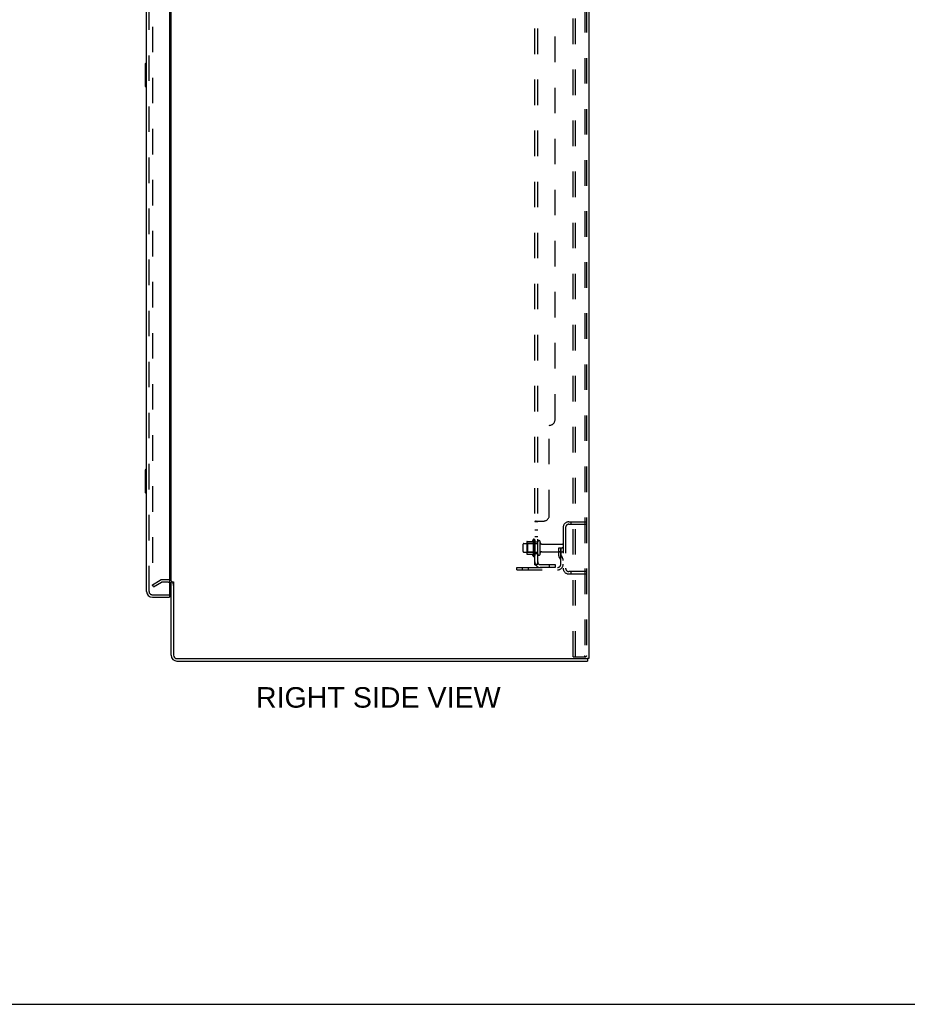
# Model space of a CAD drawing. Header units: inches. Extents: x 0 to 200, y 0 to 129.
# Tile 89 of 98: x 110 to 149, y 0 to 42. Entities that reach past the tile are written whole.
import ezdxf

# ---------------------------------------------------------------- set-up
doc = ezdxf.new("R2010")
doc.units = ezdxf.units.IN
doc.header["$LTSCALE"] = 11
doc.header["$MEASUREMENT"] = 0
doc.linetypes.add('HIDDEN', pattern=[0.2, 0.1, -0.1])
doc.layers.get('0').update_dxf_attribs({"linetype": 'CONTINUOUS'})
for name, color, linetype in [('DEFAULT_2', 8, 'HIDDEN'), ('DIMENSIONS', 7, 'CONTINUOUS'), ('DOOR_ASSEMBLY', 7, 'CONTINUOUS'), ('SUBPANEL', 7, 'CONTINUOUS')]:
    doc.layers.add(name, color=color, linetype=linetype)
doc.styles.get("Standard").update_dxf_attribs({"font": 'arial.ttf'})

msp = doc.modelspace()

# ---------------------------------------------------------------- linework, layer by layer
at = {"color": 3, "linetype": 'Continuous'}
for p, q in [((134.961, 82.688), (134.961, 14.896)), ((116.961, 18.24), (116.961, 79.344)), ((116.961, 15.039), (116.961, 18.188)), ((117.065, 18.199), (117.065, 15.039)), ((117.208, 14.896), (134.871, 14.896)), ((134.961, 14.896), (134.905, 14.896)), ((117.208, 14.792), (134.909, 14.792))]:
    msp.add_line(p, q, dxfattribs=at)
at = {"color": 7, "linetype": 'Continuous'}
for p, q in [((117.065, 18.188), (116.961, 18.188)), ((134.871, 14.896), (134.905, 14.896)), ((134.909, 14.896), (134.909, 14.792)), ((0, 0), (200, 0))]:
    msp.add_line(p, q, dxfattribs=at)
at = {"color": 3, "linetype": 'Continuous'}
for centre, radius, start, end in [((116.819, 18.046), 0.142, 0, 63.5297), ((117.208, 15.039), 0.246, 180, 270), ((117.208, 15.039), 0.142, 180, 270)]:
    msp.add_arc(centre, radius, start, end, dxfattribs=at)
at = {"layer": 'DEFAULT_2', "color": 8, "linetype": 'HIDDEN'}
for p, q in [((134.282, 14.98), (134.282, 82.605)), ((134.386, 14.98), (134.386, 82.605)), ((134.784, 82.575), (134.784, 15.01)), ((134.857, 82.575), (134.857, 15.01)), ((116.149, 79.526), (116.149, 18.058)), ((134.104, 20.792), (134.857, 20.792)), ((134.185, 20.792), (134.185, 20.688)), ((133.857, 20.546), (133.857, 18.789)), ((133.961, 20.546), (133.961, 18.789)), ((134.104, 20.688), (134.857, 20.688)), ((132.307, 19.945), (132.534, 19.945)), ((132.562, 20.023), (132.562, 19.311)), ((132.632, 20.001), (132.632, 19.333)), ((132.132, 19.51), (132.132, 19.825)), ((132.162, 19.855), (132.757, 19.855)), ((132.296, 19.923), (132.296, 19.411)), ((132.316, 19.851), (132.296, 19.871)), ((132.612, 19.851), (132.316, 19.851)), ((132.316, 19.851), (132.316, 19.484)), ((132.612, 19.851), (132.632, 19.871)), ((132.612, 19.851), (132.612, 19.484)), ((132.757, 19.41), (132.757, 19.925)), ((132.867, 19.41), (132.867, 19.925)), ((132.93, 19.832), (133.827, 19.832)), ((133.663, 19.667), (133.753, 19.667)), ((133.663, 19.327), (133.663, 19.667)), ((133.753, 19.667), (133.857, 19.667)), ((133.753, 18.966), (133.753, 19.667)), ((133.767, 19.327), (133.767, 19.667)), ((133.857, 19.667), (133.818, 19.667)), ((132.162, 19.48), (132.757, 19.48)), ((132.316, 19.484), (132.296, 19.464)), ((132.307, 19.39), (132.534, 19.39)), ((132.612, 19.484), (132.316, 19.484)), ((132.612, 19.484), (132.632, 19.464)), ((132.93, 19.502), (133.827, 19.502)), ((133.767, 19.492), (133.663, 19.492)), ((133.685, 19.26), (133.733, 19.192)), ((133.769, 19.321), (133.818, 19.253)), ((131.857, 18.823), (133.611, 18.823)), ((131.857, 18.719), (131.857, 18.823)), ((131.857, 18.719), (133.611, 18.719)), ((132.104, 18.719), (132.104, 18.823)), ((132.36, 18.719), (132.36, 18.823)), ((116.149, 18.078), (116.488, 18.274)), ((116.819, 18.292), (116.557, 18.292)), ((134.857, 18.646), (134.104, 18.646)), ((134.857, 18.542), (134.104, 18.542)), ((134.185, 18.646), (134.185, 18.542)), ((116.201, 17.987), (116.149, 18.078)), ((116.201, 17.987), (116.54, 18.184)), ((116.819, 18.188), (116.557, 18.188)), ((134.282, 14.98), (134.762, 14.98)), ((134.762, 14.98), (134.836, 14.98))]:
    msp.add_line(p, q, dxfattribs=at)
for points in [[(116.149, 18.058), (116.149, 18.055), (116.149, 18.053), (116.15, 18.051)], [(116.166, 18.038), (116.164, 18.038), (116.162, 18.038), (116.16, 18.039), (116.159, 18.04), (116.157, 18.041), (116.155, 18.042), (116.154, 18.043), (116.152, 18.045), (116.151, 18.047), (116.15, 18.049), (116.15, 18.051)], [(116.174, 18.04), (116.172, 18.039), (116.17, 18.038), (116.168, 18.038), (116.166, 18.038), (116.166, 18.038)], [(134.784, 15.01), (134.783, 15.002), (134.781, 14.995), (134.777, 14.988), (134.773, 14.984), (134.768, 14.981), (134.762, 14.98)], [(134.857, 15.01), (134.856, 15.002), (134.854, 14.995), (134.851, 14.988), (134.846, 14.984), (134.842, 14.981), (134.836, 14.98)]]:
    msp.add_lwpolyline(points, dxfattribs=at)
for centre, radius, start, end in [((134.104, 20.546), 0.246, 90, 180), ((134.104, 20.546), 0.142, 90, 180), ((132.307, 19.935), 0.01, 90, 174.8062), ((132.516, 19.955), 0.01, 270, 336.0321), ((133.162, 19.667), 0.698, 149.3369, 156.0321), ((132.594, 20.001), 0.0384, 0, 145.5503), ((132.812, 19.925), 0.055, 360, 180), ((132.162, 19.825), 0.03, 90, 180), ((132.437, 19.923), 0.141, 174.7919, 180), ((132.93, 19.895), 0.0625, 180, 270), ((133.827, 19.802), 0.03, 360, 90), ((133.827, 19.532), 0.03, 270, 0), ((132.162, 19.51), 0.03, 180, 270), ((132.437, 19.411), 0.141, 180, 185.2081), ((132.307, 19.4), 0.01, 185.1938, 270), ((132.516, 19.38), 0.01, 23.9679, 90), ((133.162, 19.667), 0.698, 203.9679, 210.6631), ((132.594, 19.333), 0.0384, 214.4497, 360), ((132.812, 19.41), 0.055, 180, 0), ((132.93, 19.44), 0.0625, 90, 180), ((133.777, 19.327), 0.114, 180, 215.7539), ((133.649, 19.131), 0.104, 0, 35.7539), ((133.777, 19.327), 0.01, 180, 215.7539), ((133.649, 19.131), 0.208, 0, 35.7539), ((133.611, 18.966), 0.246, 270, 360), ((133.611, 18.966), 0.142, 270, 360), ((134.104, 18.789), 0.246, 180, 270), ((134.104, 18.789), 0.142, 180, 270), ((116.557, 18.155), 0.137, 90, 120), ((116.819, 18.046), 0.246, 0, 90), ((116.557, 18.155), 0.033, 90, 120), ((116.819, 18.046), 0.142, 63.5297, 90)]:
    msp.add_arc(centre, radius, start, end, dxfattribs=at)
at = {"layer": 'DOOR_ASSEMBLY', "color": 3, "linetype": 'Continuous'}
for p, q in [((115.903, 17.789), (115.903, 79.796)), ((116.882, 79.918), (116.882, 17.666)), ((116.15, 17.542), (116.882, 17.542))]:
    msp.add_line(p, q, dxfattribs=at)
at = {"layer": 'DOOR_ASSEMBLY', "color": 8, "linetype": 'HIDDEN'}
for p, q in [((116.007, 17.789), (116.007, 79.796)), ((116.15, 17.646), (116.862, 17.646))]:
    msp.add_line(p, q, dxfattribs=at)
at = {"layer": 'DOOR_ASSEMBLY', "color": 7, "linetype": 'Continuous'}
for p, q in [((115.843, 40.527), (115.843, 39.557)), ((115.903, 40.542), (115.858, 40.542)), ((115.89, 40.442), (115.89, 39.642)), ((115.858, 39.542), (115.903, 39.542)), ((115.843, 23.027), (115.843, 22.057)), ((115.903, 23.042), (115.858, 23.042)), ((115.89, 22.942), (115.89, 22.142)), ((115.858, 22.042), (115.903, 22.042)), ((116.862, 17.646), (116.882, 17.646)), ((116.882, 17.646), (116.882, 17.542))]:
    msp.add_line(p, q, dxfattribs=at)
for points in [[(115.888, 40.478), (115.889, 40.473), (115.889, 40.467), (115.889, 40.461), (115.89, 40.455), (115.89, 40.448), (115.89, 40.442)], [(115.89, 39.642), (115.89, 39.636), (115.89, 39.63), (115.889, 39.623), (115.889, 39.617), (115.889, 39.612), (115.888, 39.606)], [(115.888, 22.978), (115.889, 22.973), (115.889, 22.967), (115.889, 22.961), (115.89, 22.955), (115.89, 22.948), (115.89, 22.942)], [(115.89, 22.142), (115.89, 22.136), (115.89, 22.13), (115.889, 22.123), (115.889, 22.117), (115.889, 22.112), (115.888, 22.106)]]:
    msp.add_lwpolyline(points, dxfattribs=at)
for centre, start, end in [((115.858, 40.527), 90, 180), ((115.888, 40.527), 0, 90), ((115.858, 39.557), 180, 270), ((115.888, 39.557), 270, 360), ((115.858, 23.027), 90, 180), ((115.888, 23.027), 0, 90), ((115.858, 22.057), 180, 270), ((115.888, 22.057), 270, 360)]:
    msp.add_arc(centre, 0.015, start, end, dxfattribs=at)
at = {"layer": 'DOOR_ASSEMBLY', "color": 3, "linetype": 'Continuous'}
for centre, radius, start, end in [((116.15, 17.789), 0.246, 180, 270), ((116.862, 17.666), 0.02, 270, 360)]:
    msp.add_arc(centre, radius, start, end, dxfattribs=at)
at = {"layer": 'DOOR_ASSEMBLY', "color": 8, "linetype": 'HIDDEN'}
msp.add_arc((116.15, 17.789), 0.142, 180, 270, dxfattribs=at)
at = {"layer": 'SUBPANEL', "color": 8, "linetype": 'HIDDEN'}
for p, q in [((132.632, 18.948), (132.632, 78.636)), ((132.757, 18.948), (132.757, 78.636)), ((133.507, 25.198), (133.507, 72.386)), ((133.257, 21.073), (133.257, 24.948)), ((132.686, 20.823), (132.684, 20.822)), ((132.686, 20.823), (133.007, 20.823)), ((132.757, 20.788), (132.632, 20.788)), ((132.757, 20.426), (132.632, 20.426)), ((132.757, 20.145), (132.632, 20.145)), ((132.757, 19.917), (132.632, 19.917)), ((132.757, 19.417), (132.632, 19.417)), ((132.757, 18.948), (132.632, 18.948)), ((132.686, 18.91), (132.783, 18.989)), ((132.869, 18.948), (133.507, 18.948)), ((133.507, 18.823), (132.869, 18.823)), ((133.257, 18.948), (133.257, 18.823)), ((133.507, 18.948), (133.507, 18.823))]:
    msp.add_line(p, q, dxfattribs=at)
for points in [[(132.651, 20.806), (132.648, 20.805), (132.645, 20.803), (132.642, 20.802), (132.64, 20.8), (132.637, 20.798), (132.635, 20.796), (132.634, 20.794), (132.633, 20.792), (132.632, 20.791), (132.632, 20.789), (132.632, 20.788)], [(132.632, 20.791), (132.632, 20.789), (132.632, 20.788)], [(132.645, 20.803), (132.642, 20.802), (132.64, 20.8), (132.637, 20.798), (132.635, 20.796), (132.634, 20.794), (132.633, 20.792)], [(132.658, 20.809), (132.655, 20.808), (132.651, 20.806)], [(132.686, 20.823), (132.684, 20.822), (132.682, 20.82), (132.679, 20.819), (132.676, 20.817), (132.673, 20.815), (132.669, 20.814), (132.665, 20.812), (132.658, 20.809)], [(132.682, 20.82), (132.679, 20.819), (132.676, 20.817)], [(132.772, 20.804), (132.768, 20.801), (132.766, 20.8), (132.764, 20.798), (132.762, 20.797), (132.761, 20.795), (132.759, 20.794), (132.758, 20.792), (132.758, 20.791), (132.757, 20.789), (132.757, 20.788)], [(132.766, 20.8), (132.764, 20.798), (132.762, 20.797), (132.761, 20.795), (132.759, 20.794), (132.758, 20.792), (132.758, 20.791), (132.757, 20.789), (132.757, 20.788)], [(132.783, 20.823), (132.783, 20.822), (132.783, 20.82), (132.783, 20.818), (132.783, 20.817), (132.782, 20.815), (132.782, 20.814), (132.781, 20.812), (132.78, 20.81), (132.778, 20.809), (132.777, 20.808), (132.775, 20.806), (132.773, 20.805), (132.772, 20.804)], [(132.782, 20.815), (132.782, 20.814), (132.781, 20.812), (132.78, 20.81), (132.778, 20.809), (132.777, 20.808), (132.775, 20.806), (132.773, 20.805)], [(132.783, 20.823), (132.783, 20.822), (132.783, 20.82), (132.783, 20.818), (132.783, 20.817)], [(132.662, 18.925), (132.655, 18.928), (132.651, 18.93), (132.648, 18.931), (132.645, 18.933), (132.642, 18.934), (132.64, 18.936), (132.637, 18.938), (132.635, 18.94), (132.634, 18.942), (132.633, 18.943), (132.632, 18.945), (132.632, 18.947), (132.632, 18.948)], [(132.686, 18.91), (132.684, 18.912), (132.682, 18.914), (132.679, 18.916), (132.676, 18.918), (132.673, 18.92), (132.669, 18.922), (132.665, 18.923), (132.662, 18.925)], [(132.698, 18.948), (132.698, 18.948), (132.697, 18.948), (132.697, 18.948), (132.697, 18.948), (132.698, 18.948), (132.698, 18.948), (132.698, 18.948), (132.699, 18.948), (132.699, 18.948), (132.7, 18.948), (132.7, 18.948)], [(132.761, 18.971), (132.761, 18.971), (132.761, 18.971), (132.761, 18.971), (132.761, 18.971), (132.76, 18.971), (132.76, 18.97), (132.759, 18.97), (132.759, 18.97), (132.758, 18.97), (132.758, 18.969), (132.757, 18.969), (132.757, 18.969), (132.756, 18.968), (132.756, 18.968), (132.755, 18.968), (132.754, 18.967), (132.754, 18.967), (132.753, 18.967), (132.752, 18.966), (132.752, 18.966), (132.751, 18.966), (132.75, 18.965), (132.75, 18.965), (132.749, 18.965), (132.748, 18.964), (132.747, 18.964), (132.747, 18.964), (132.746, 18.963), (132.745, 18.963), (132.744, 18.962), (132.744, 18.962), (132.743, 18.962), (132.742, 18.961), (132.741, 18.961), (132.74, 18.961), (132.74, 18.96), (132.739, 18.96), (132.738, 18.96), (132.737, 18.959), (132.736, 18.959), (132.735, 18.959), (132.734, 18.958), (132.733, 18.958), (132.732, 18.957), (132.731, 18.957), (132.73, 18.957), (132.729, 18.956), (132.728, 18.956), (132.727, 18.956), (132.726, 18.955), (132.725, 18.955), (132.724, 18.955), (132.723, 18.954), (132.722, 18.954), (132.721, 18.954), (132.72, 18.953), (132.719, 18.953), (132.718, 18.953), (132.717, 18.952), (132.716, 18.952), (132.714, 18.952), (132.713, 18.951), (132.712, 18.951), (132.711, 18.951), (132.711, 18.951), (132.71, 18.95), (132.709, 18.95), (132.708, 18.95), (132.707, 18.95), (132.706, 18.95), (132.705, 18.949), (132.704, 18.949), (132.703, 18.949), (132.702, 18.949), (132.701, 18.949), (132.701, 18.949), (132.7, 18.949), (132.699, 18.948), (132.699, 18.948), (132.698, 18.948), (132.698, 18.948), (132.698, 18.948)], [(132.775, 18.976), (132.772, 18.972), (132.77, 18.97), (132.768, 18.968), (132.766, 18.965), (132.764, 18.963), (132.762, 18.961), (132.761, 18.958), (132.759, 18.956), (132.758, 18.954), (132.758, 18.952), (132.757, 18.95), (132.757, 18.948)], [(132.757, 18.968), (132.758, 18.969), (132.758, 18.969), (132.759, 18.969), (132.759, 18.97), (132.76, 18.97), (132.76, 18.97), (132.76, 18.971), (132.761, 18.971), (132.761, 18.971), (132.761, 18.971), (132.761, 18.971), (132.761, 18.971)], [(132.783, 18.989), (132.783, 18.988), (132.783, 18.988), (132.783, 18.987), (132.783, 18.986), (132.782, 18.985), (132.782, 18.984), (132.781, 18.982), (132.78, 18.981), (132.778, 18.979), (132.777, 18.978), (132.775, 18.976)]]:
    msp.add_lwpolyline(points, dxfattribs=at)
for centre, radius, start, end in [((133.257, 25.198), 0.25, 270, 360), ((133.007, 21.073), 0.25, 270, 360), ((132.869, 19.06), 0.237, 180, 270), ((132.869, 19.06), 0.112, 180, 270)]:
    msp.add_arc(centre, radius, start, end, dxfattribs=at)

# ---------------------------------------------------------------- texts
at = {"layer": 'DIMENSIONS', "color": 2, "linetype": 'Continuous', "insert": (125.887, 13.666), "char_height": 0.88235, "width": 10.52263, "attachment_point": 2, "line_spacing_factor": 0.9}
msp.add_mtext('RIGHT SIDE VIEW', dxfattribs=at)

doc.saveas('drawing.dxf')
